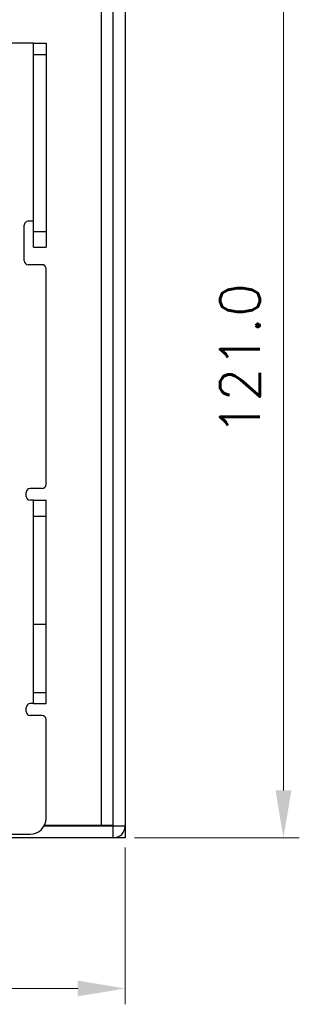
# Model space of a CAD drawing. Header units: millimetres. Extents: x 0 to 420, y 0 to 297.
# Tile 2 of 6: x 98 to 133, y 67 to 191. Entities that reach past the tile are written whole.
import ezdxf

# ---------------------------------------------------------------- set-up
doc = ezdxf.new("R2010")
doc.units = ezdxf.units.MM
doc.layers.get('Defpoints').update_dxf_attribs({"linetype": 'CONTINUOUS', "lineweight": 13})
doc.layers.add('Dimension', color=2, linetype='CONTINUOUS', lineweight=9)
doc.layers.add('Line', color=3, linetype='CONTINUOUS', lineweight=25)
doc.styles.get("Standard").update_dxf_attribs({"font": 'romans.shx'})
doc.dimstyles.new('yutana', dxfattribs={"dimtxt": 3.5, "dimasz": 3, "dimexe": 1, "dimexo": 0.6, "dimgap": 1.5, "dimtad": 1, "dimdec": 1, "dimzin": 0, "dimdsep": 46, "dimtxsty": 'Standard', "dimcen": 0, "dimadec": 0, "dimazin": 0, "dimtp": 0.01, "dimtm": 0.01, "dimtfac": 1, "dimtdec": 1, "dimtmove": 0, "dimatfit": 3, "dimfxl": 1, "dimtolj": 1, "dimtzin": 0, "dimlwd": 0, "dimlwe": 0, "dimarcsym": 0})

# ---------------------------------------------------------------- blocks, each defined once
blk = doc.blocks.new('*D4')
at = {"layer": 'Defpoints', "color": 0, "ltscale": 5}
for p in [(41.08, 88), (111.08, 88), (111.08, 68.96)]:
    blk.add_point(p, dxfattribs=at)
at = {"layer": 'Dimension', "color": 0, "lineweight": 0, "ltscale": 5}
for p, q in [((41.08, 86.8), (41.08, 66.96)), ((111.08, 86.8), (111.08, 66.96)), ((47.08, 68.96), (105.08, 68.96))]:
    blk.add_line(p, q, dxfattribs=at)
at = {"layer": 'Dimension', "color": 0, "ltscale": 5}
for points in [[(47.08, 69.96), (47.08, 67.96), (41.08, 68.96)], [(105.08, 69.96), (105.08, 67.96), (111.08, 68.96)]]:
    blk.add_solid(points, dxfattribs=at)
at = {"layer": 'Dimension', "color": 0, "ltscale": 5, "insert": (76.08, 74.46), "char_height": 5, "attachment_point": 5}
blk.add_mtext('\\A1;70.0', dxfattribs=at)
blk = doc.blocks.new('*D5')
at = {"layer": 'Defpoints', "color": 0, "ltscale": 5}
for p in [(111.08, 209), (131.08, 209), (111.08, 88)]:
    blk.add_point(p, dxfattribs=at)
at = {"layer": 'Dimension', "color": 0, "lineweight": 0, "ltscale": 5}
for p, q in [((112.28, 209), (133.08, 209)), ((131.08, 94), (131.08, 203)), ((112.28, 88), (133.08, 88))]:
    blk.add_line(p, q, dxfattribs=at)
at = {"layer": 'Dimension', "color": 0, "ltscale": 5}
for points in [[(130.08, 203), (132.08, 203), (131.08, 209)], [(130.08, 94), (132.08, 94), (131.08, 88)]]:
    blk.add_solid(points, dxfattribs=at)
at = {"layer": 'Dimension', "color": 0, "ltscale": 5, "insert": (125.58, 148.5), "char_height": 5, "attachment_point": 5, "rotation": 90}
blk.add_mtext('\\A1;121.0', dxfattribs=at)

msp = doc.modelspace()

# ---------------------------------------------------------------- linework, layer by layer
at = {"layer": 'Line', "color": 7}
for p, q in [((109.58, 88), (109.58, 209)), ((111.08, 209), (111.08, 89.5)), ((108.08, 89.55), (108.08, 207.35)), ((99.48, 188.47), (52.68, 188.47)), ((99.48, 162.68), (99.48, 188.47)), ((99.48, 188.47), (101.08, 188.47)), ((101.08, 188.47), (101.08, 162.68)), ((99.48, 187.05), (101.08, 187.05)), ((99.48, 165.97), (98.83, 165.97)), ((98.33, 160.97), (98.33, 165.47)), ((99.48, 164.68), (101.08, 164.68)), ((99.48, 162.68), (101.08, 162.68)), ((100.58, 160.47), (98.83, 160.47)), ((101.08, 132.68), (101.08, 159.97)), ((100.58, 132.18), (99.08, 132.18)), ((98.58, 131.18), (98.58, 131.68)), ((99.48, 130.68), (99.08, 130.68)), ((99.48, 104.97), (99.48, 130.68)), ((99.48, 130.68), (101.08, 130.68)), ((101.08, 104.97), (101.08, 130.68)), ((99.48, 128.68), (101.08, 128.68)), ((101.08, 114.97), (99.48, 114.97)), ((99.48, 106.4), (101.08, 106.4)), ((99.48, 104.97), (99.08, 104.97)), ((99.48, 104.97), (101.08, 104.97)), ((98.58, 103.97), (98.58, 104.47)), ((100.58, 103.47), (99.08, 103.47)), ((101.08, 90.47), (101.08, 102.97)), ((95.58, 88.47), (99.08, 88.47)), ((111.08, 89.5), (100.82, 89.5)), ((109.58, 89.55), (100.84, 89.55)), ((106.28, 89.5), (106.28, 89.55)), ((109.28, 89.5), (109.28, 89.55)), ((111.08, 89.5), (111.08, 88)), ((111.08, 88), (85.58, 88))]:
    msp.add_line(p, q, dxfattribs=at)
for centre, radius, start, end in [((98.83, 165.47), 0.5, 90, 180), ((98.83, 160.97), 0.5, 180, 270), ((100.58, 159.97), 0.5, 0, 90), ((99.08, 131.68), 0.5, 90, 180), ((100.58, 132.68), 0.5, 270, 0), ((99.08, 131.18), 0.5, 180, 270), ((99.08, 104.47), 0.5, 90, 180), ((99.08, 103.97), 0.5, 180, 270), ((100.58, 102.97), 0.5, 0, 90), ((99.08, 90.47), 2, 270, 0), ((109.58, 89.5), 1.5, 270, 0)]:
    msp.add_arc(centre, radius, start, end, dxfattribs=at)

# ---------------------------------------------------------------- dimensions: what is measured, and where the dimension line sits
at = {"layer": 'Dimension', "color": 7}
dim = msp.add_linear_dim(base=(131.08, 209), p1=(111.08, 88), p2=(111.08, 209), angle=90, dimstyle='yutana', override={"dimscale": 2, "dimtxt": 2.5, "dimasz": 3}, dxfattribs=at)
dim.commit()
dim.dimension.update_dxf_attribs({"geometry": '*D5', "text_midpoint": (125.58, 148.5)})
dim = msp.add_linear_dim(base=(111.08, 68.96), p1=(41.08, 88), p2=(111.08, 88), dimstyle='yutana', override={"dimscale": 2, "dimtxt": 2.5, "dimasz": 3}, dxfattribs=at)
dim.commit()
dim.dimension.update_dxf_attribs({"geometry": '*D4', "text_midpoint": (76.08, 74.46)})

doc.saveas('drawing.dxf')
